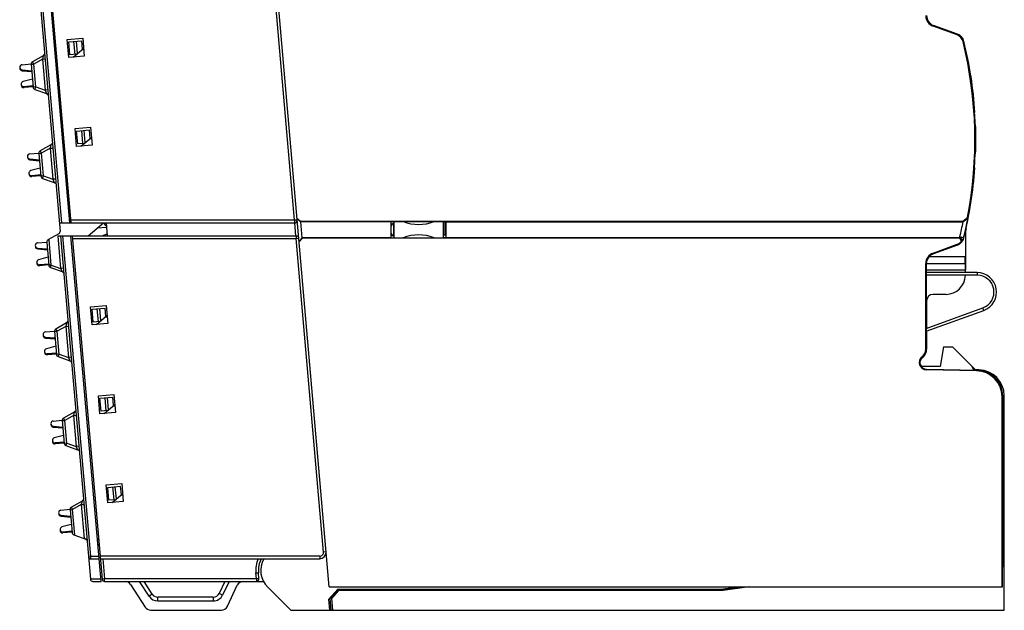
# Model space of a CAD drawing. Header units: inches. Extents: x 5756 to 6112, y -2722 to -2448.
# Tile 12 of 14: x 5980 to 6056, y -2639 to -2594. Entities that reach past the tile are written whole.
import ezdxf

# ---------------------------------------------------------------- set-up
doc = ezdxf.new("R2010")
doc.units = ezdxf.units.IN
doc.header["$LTSCALE"] = 5
doc.header["$MEASUREMENT"] = 0
doc.layers.get('0').update_dxf_attribs({"linetype": 'CONTINUOUS'})

msp = doc.modelspace()

# ---------------------------------------------------------------- linework, layer by layer
at = {"color": 7, "linetype": 'Continuous'}
for p, q in [((6004.127, -2637.546), (6000.052, -2590.971)), ((5981.76, -2592.17), (5983.331, -2610.132)), ((5983.474, -2609.474), (5981.961, -2592.17)), ((5982.563, -2592.17), (5984.077, -2609.474)), ((5982.663, -2592.17), (5984.177, -2609.474)), ((6001.453, -2609.274), (5999.974, -2592.37)), ((6050.786, -2594.296), (6050.802, -2594.251)), ((6052.637, -2594.97), (6050.786, -2594.296)), ((6050.802, -2594.251), (6052.654, -2594.925)), ((6052.662, -2594.901), (6050.811, -2594.228)), ((5983.893, -2595.321), (5985.088, -2595.217)), ((5984.015, -2596.716), (5983.893, -2595.321)), ((5984.01, -2595.512), (5985.006, -2595.425)), ((5985.063, -2596.081), (5985.006, -2595.425)), ((5985.088, -2595.217), (5985.21, -2596.611)), ((6052.654, -2594.925), (6052.637, -2594.97)), ((5984.097, -2596.508), (5984.01, -2595.512)), ((5984.341, -2596.687), (5985.157, -2596.003)), ((5984.384, -2595.479), (5984.471, -2596.475)), ((5984.678, -2596.404), (5984.595, -2595.46)), ((5985.03, -2596.109), (5985.165, -2596.097)), ((6053.141, -2595.468), (6053.094, -2595.479)), ((5982.028, -2596.576), (5981.2, -2597.043)), ((5981.968, -2596.839), (5981.298, -2597.218)), ((5982.028, -2596.576), (5981.968, -2596.839)), ((5981.968, -2596.839), (5982.167, -2596.822)), ((5981.968, -2596.839), (5982.177, -2599.234)), ((5985.21, -2596.611), (5984.015, -2596.716)), ((5984.608, -2596.463), (5984.097, -2596.508)), ((5980.399, -2597.267), (5981.096, -2597.206)), ((5980.399, -2597.665), (5981.142, -2597.732)), ((5981.099, -2597.235), (5981.298, -2597.218)), ((5981.099, -2597.235), (5981.253, -2598.995)), ((5981.298, -2597.218), (5981.2, -2597.043)), ((5981.452, -2598.978), (5981.298, -2597.218)), ((5980.405, -2597.735), (5981.148, -2597.801)), ((5981.198, -2598.374), (5980.478, -2598.568)), ((5981.244, -2598.9), (5980.547, -2598.961)), ((5981.25, -2598.969), (5980.553, -2599.03)), ((5981.452, -2598.978), (5981.253, -2598.995)), ((5981.385, -2599.167), (5981.452, -2598.978)), ((5981.385, -2599.167), (5982.282, -2599.483)), ((5981.452, -2598.978), (5982.177, -2599.234)), ((5982.376, -2599.217), (5982.177, -2599.234)), ((5982.177, -2599.234), (5982.282, -2599.483)), ((5984.494, -2602.195), (5985.689, -2602.09)), ((5984.616, -2603.59), (5984.494, -2602.195)), ((5985.689, -2602.09), (5985.811, -2603.485)), ((5984.611, -2602.385), (5985.607, -2602.298)), ((5984.698, -2603.382), (5984.611, -2602.385)), ((5984.942, -2603.561), (5985.758, -2602.876)), ((5984.985, -2602.353), (5985.072, -2603.349)), ((5985.279, -2603.278), (5985.197, -2602.334)), ((5985.665, -2602.955), (5985.607, -2602.298)), ((5985.631, -2602.983), (5985.766, -2602.971)), ((5982.629, -2603.45), (5981.801, -2603.917)), ((5982.569, -2603.713), (5981.899, -2604.091)), ((5982.629, -2603.45), (5982.569, -2603.713)), ((5982.569, -2603.713), (5982.768, -2603.696)), ((5982.569, -2603.713), (5982.778, -2606.108)), ((5985.811, -2603.485), (5984.616, -2603.59)), ((5985.209, -2603.337), (5984.698, -2603.382)), ((5981, -2604.141), (5981.698, -2604.08)), ((5981, -2604.539), (5981.744, -2604.605)), ((5981.7, -2604.109), (5981.899, -2604.091)), ((5981.7, -2604.109), (5981.854, -2605.869)), ((5981.899, -2604.091), (5981.801, -2603.917)), ((5982.053, -2605.852), (5981.899, -2604.091)), ((5981.006, -2604.609), (5981.75, -2604.675)), ((5981.8, -2605.248), (5981.079, -2605.442)), ((5981.846, -2605.773), (5981.148, -2605.834)), ((5981.852, -2605.843), (5981.155, -2605.904)), ((5982.053, -2605.852), (5981.854, -2605.869)), ((5981.987, -2606.04), (5982.053, -2605.852)), ((5981.987, -2606.04), (5982.883, -2606.357)), ((5982.053, -2605.852), (5982.778, -2606.108)), ((5982.978, -2606.09), (5982.778, -2606.108)), ((5982.778, -2606.108), (5982.883, -2606.357)), ((6053.706, -2607.922), (6053.686, -2607.899)), ((6001.638, -2609.1), (6001.912, -2609.351)), ((6053.079, -2609.351), (6053.436, -2609.056)), ((6053.436, -2609.056), (6053.478, -2609.107)), ((5983.274, -2609.474), (6001.453, -2609.474)), ((6001.453, -2609.274), (5984.16, -2609.274)), ((5985.502, -2610.47), (5986.689, -2609.474)), ((5986.233, -2609.856), (5986.922, -2609.796)), ((5986.893, -2609.474), (5986.98, -2610.47)), ((6001.652, -2609.256), (6001.453, -2609.274)), ((6001.453, -2609.274), (6001.453, -2609.474)), ((6001.557, -2610.47), (6001.47, -2609.473)), ((6001.916, -2609.397), (6001.643, -2609.15)), ((6001.912, -2609.351), (6053.079, -2609.351)), ((6001.916, -2609.397), (6001.912, -2609.351)), ((6001.916, -2609.397), (6001.94, -2609.396)), ((6008.903, -2609.396), (6001.94, -2609.396)), ((6002.047, -2610.62), (6001.94, -2609.396)), ((6008.903, -2609.396), (6008.935, -2609.365)), ((6008.903, -2610.596), (6008.903, -2609.396)), ((6008.935, -2609.365), (6013.135, -2609.365)), ((6009.085, -2609.514), (6009.085, -2610.396)), ((6009.135, -2610.628), (6009.135, -2609.365)), ((6012.935, -2609.365), (6012.935, -2610.628)), ((6012.935, -2609.396), (6053.116, -2609.396)), ((6013.085, -2610.396), (6013.085, -2609.396)), ((6013.166, -2609.396), (6013.135, -2609.365)), ((6013.166, -2610.596), (6013.166, -2609.396)), ((6053.079, -2609.351), (6053.116, -2609.396)), ((5983.23, -2610.323), (5982.402, -2610.791)), ((5983.16, -2610.47), (5983.38, -2612.982)), ((5983.16, -2610.47), (6001.575, -2610.47)), ((5983.361, -2610.47), (5985.679, -2636.964)), ((5985.725, -2635.199), (5983.562, -2610.47)), ((5986.498, -2637.146), (5984.164, -2610.47)), ((5984.264, -2610.47), (5986.582, -2636.964)), ((5986.824, -2610.47), (5986.818, -2610.396)), ((6001.575, -2610.47), (6001.575, -2610.67)), ((6001.575, -2610.67), (6001.774, -2610.652)), ((6002.047, -2610.62), (6001.795, -2610.89)), ((6002.073, -2610.642), (6001.799, -2610.94)), ((6002.047, -2610.62), (6002.069, -2610.596)), ((6002.069, -2610.596), (6008.903, -2610.596)), ((6002.073, -2610.642), (6002.069, -2610.596)), ((6052.848, -2610.642), (6002.073, -2610.642)), ((6008.903, -2610.596), (6008.935, -2610.628)), ((6008.935, -2610.628), (6013.135, -2610.628)), ((6009.037, -2610.443), (6009.085, -2610.396)), ((6009.085, -2610.396), (6009.135, -2610.396)), ((6012.935, -2610.396), (6013.085, -2610.396)), ((6012.935, -2610.6), (6013.166, -2610.6)), ((6013.166, -2610.478), (6013.085, -2610.396)), ((6013.166, -2610.596), (6013.135, -2610.628)), ((6013.166, -2610.596), (6052.834, -2610.596)), ((6052.903, -2610.595), (6052.834, -2610.596)), ((6053.143, -2610.625), (6052.847, -2610.551)), ((6052.966, -2610.88), (6052.848, -2610.642)), ((6053.143, -2610.625), (6053.164, -2610.63)), ((6053.285, -2610.351), (6053.285, -2613.096)), ((5981.601, -2611.413), (5982.345, -2611.479)), ((5981.602, -2611.014), (5982.299, -2610.953)), ((5982.302, -2610.983), (5982.456, -2612.743)), ((5982.655, -2612.725), (5982.482, -2610.746)), ((5984.282, -2610.67), (6001.575, -2610.67)), ((6003.692, -2634.87), (6001.575, -2610.67)), ((6050.786, -2611.796), (6052.637, -2611.122)), ((6052.662, -2611.189), (6050.81, -2611.863)), ((6052.662, -2611.189), (6052.637, -2611.122)), ((5981.607, -2611.483), (5982.351, -2611.549)), ((5982.401, -2612.121), (5981.68, -2612.316)), ((6053.285, -2612.096), (6050.446, -2612.096)), ((6050.786, -2611.796), (6050.81, -2611.863)), ((6053.254, -2612.596), (6053.254, -2612.096)), ((5982.447, -2612.647), (5981.75, -2612.708)), ((5982.453, -2612.717), (5981.756, -2612.778)), ((5982.655, -2612.725), (5982.456, -2612.743)), ((5982.588, -2612.914), (5982.655, -2612.725)), ((5982.588, -2612.914), (5983.485, -2613.231)), ((5982.655, -2612.725), (5983.38, -2612.982)), ((6050.211, -2612.617), (6050.259, -2612.617)), ((6050.211, -2619.221), (6050.211, -2612.617)), ((6050.259, -2612.596), (6053.254, -2612.596)), ((6050.259, -2612.617), (6050.259, -2619.221)), ((6053.254, -2612.596), (6053.258, -2613.096)), ((5983.579, -2612.964), (5983.38, -2612.982)), ((5983.38, -2612.982), (5983.485, -2613.231)), ((6050.259, -2613.096), (6053.285, -2613.096)), ((6054.186, -2613.312), (6050.259, -2613.312)), ((6054.186, -2613.512), (6050.259, -2613.512)), ((6053.276, -2613.312), (6053.276, -2613.096)), ((6054.186, -2613.312), (6054.186, -2613.512)), ((6051.785, -2614.987), (6050.785, -2614.987)), ((5985.697, -2615.942), (5986.892, -2615.838)), ((5985.819, -2617.337), (5985.697, -2615.942)), ((5986.892, -2615.838), (5987.014, -2617.232)), ((6050.276, -2615.496), (6050.276, -2617.619)), ((5985.814, -2616.133), (5986.81, -2616.046)), ((5985.901, -2617.129), (5985.814, -2616.133)), ((5986.145, -2617.309), (5986.961, -2616.624)), ((5986.188, -2616.1), (5986.275, -2617.096)), ((5986.482, -2617.026), (5986.399, -2616.082)), ((5986.867, -2616.702), (5986.81, -2616.046)), ((5986.834, -2616.73), (5986.969, -2616.718)), ((6050.259, -2617.625), (6054.63, -2616.034)), ((6050.259, -2617.838), (6054.699, -2616.222)), ((6054.699, -2616.222), (6054.63, -2616.034)), ((5983.832, -2617.197), (5983.004, -2617.665)), ((5983.772, -2617.461), (5983.102, -2617.839)), ((5983.832, -2617.197), (5983.772, -2617.461)), ((5983.772, -2617.461), (5983.971, -2617.443)), ((5983.772, -2617.461), (5983.981, -2619.855)), ((5987.014, -2617.232), (5985.819, -2617.337)), ((5986.412, -2617.084), (5985.901, -2617.129)), ((5982.203, -2617.888), (5982.9, -2617.827)), ((5982.903, -2617.856), (5983.102, -2617.839)), ((5982.903, -2617.856), (5983.057, -2619.617)), ((5983.102, -2617.839), (5983.004, -2617.665)), ((5983.256, -2619.599), (5983.102, -2617.839)), ((6050.276, -2617.832), (6050.276, -2618.796)), ((5982.203, -2618.287), (5982.946, -2618.353)), ((5982.209, -2618.356), (5982.952, -2618.422)), ((5983.003, -2618.995), (5982.282, -2619.189)), ((6050.276, -2618.796), (6050.259, -2618.796)), ((6050.276, -2618.796), (6050.28, -2619.221)), ((5983.049, -2619.521), (5982.351, -2619.582)), ((5983.055, -2619.59), (5982.357, -2619.652)), ((5983.256, -2619.599), (5983.057, -2619.617)), ((5983.19, -2619.788), (5983.256, -2619.599)), ((5983.19, -2619.788), (5984.086, -2620.105)), ((5983.256, -2619.599), (5983.981, -2619.855)), ((6050.211, -2619.221), (6050.259, -2619.221)), ((6051.585, -2619.046), (6051.32, -2620.546)), ((6051.585, -2619.046), (6052.285, -2619.046)), ((6054.076, -2620.838), (6052.285, -2619.046)), ((5984.18, -2619.838), (5983.981, -2619.855)), ((5983.981, -2619.855), (5984.086, -2620.105)), ((6049.785, -2620.397), (6049.785, -2620.123)), ((6051.32, -2620.546), (6049.864, -2620.546)), ((6049.932, -2619.794), (6049.961, -2619.832)), ((6050.041, -2619.796), (6049.995, -2619.796)), ((6050.275, -2620.771), (6054.194, -2620.84)), ((6050.275, -2620.771), (6050.275, -2620.819)), ((6054.146, -2620.887), (6050.275, -2620.819)), ((6054.319, -2620.817), (6054.05, -2620.812)), ((6054.146, -2620.887), (6054.194, -2620.84)), ((5986.298, -2622.816), (5987.494, -2622.712)), ((5986.42, -2624.211), (5986.298, -2622.816)), ((5987.494, -2622.712), (5987.616, -2624.106)), ((6056.285, -2639.346), (6056.285, -2622.816)), ((5986.415, -2623.007), (5987.411, -2622.92)), ((5986.502, -2624.003), (5986.415, -2623.007)), ((5986.746, -2624.182), (5987.562, -2623.498)), ((5986.789, -2622.974), (5986.877, -2623.97)), ((5987.083, -2623.899), (5987.001, -2622.955)), ((5987.469, -2623.576), (5987.411, -2622.92)), ((5987.436, -2623.604), (5987.571, -2623.592)), ((6056.111, -2622.886), (6056.159, -2622.839)), ((6056.111, -2637.546), (6056.111, -2622.886)), ((6056.159, -2631.046), (6056.159, -2622.839)), ((5984.433, -2624.071), (5983.605, -2624.538)), ((5984.373, -2624.334), (5983.704, -2624.713)), ((5984.433, -2624.071), (5984.373, -2624.334)), ((5984.373, -2624.334), (5984.572, -2624.317)), ((5984.373, -2624.334), (5984.583, -2626.729)), ((5987.616, -2624.106), (5986.42, -2624.211)), ((5987.013, -2623.958), (5986.502, -2624.003)), ((5982.804, -2624.762), (5983.502, -2624.701)), ((5983.504, -2624.73), (5983.704, -2624.713)), ((5983.504, -2624.73), (5983.658, -2626.49)), ((5983.704, -2624.713), (5983.605, -2624.538)), ((5983.858, -2626.473), (5983.704, -2624.713)), ((5982.804, -2625.16), (5983.548, -2625.226)), ((5982.81, -2625.23), (5983.554, -2625.296)), ((5983.604, -2625.869), (5982.883, -2626.063)), ((5983.65, -2626.394), (5982.953, -2626.455)), ((5983.656, -2626.464), (5982.959, -2626.525)), ((5983.858, -2626.473), (5983.658, -2626.49)), ((5983.791, -2626.662), (5983.858, -2626.473)), ((5983.858, -2626.473), (5984.583, -2626.729)), ((5983.791, -2626.662), (5984.688, -2626.978)), ((5984.782, -2626.712), (5984.583, -2626.729)), ((5984.583, -2626.729), (5984.688, -2626.978)), ((5986.899, -2629.69), (5988.095, -2629.585)), ((5988.095, -2629.585), (5988.217, -2630.98)), ((5987.021, -2631.085), (5986.899, -2629.69)), ((5987.017, -2629.88), (5988.013, -2629.793)), ((5987.104, -2630.877), (5987.017, -2629.88)), ((5987.348, -2631.056), (5988.164, -2630.371)), ((5987.391, -2629.848), (5987.478, -2630.844)), ((5987.685, -2630.773), (5987.602, -2629.829)), ((5988.07, -2630.45), (5988.013, -2629.793)), ((5985.035, -2630.944), (5984.207, -2631.412)), ((5985.035, -2630.944), (5984.974, -2631.208)), ((5984.974, -2631.208), (5985.174, -2631.191)), ((5988.217, -2630.98), (5987.021, -2631.085)), ((5987.615, -2630.832), (5987.104, -2630.877)), ((5988.037, -2630.478), (5988.172, -2630.466)), ((6056.185, -2631.046), (6056.159, -2631.046)), ((6056.185, -2631.046), (6056.185, -2635.246)), ((5983.406, -2631.636), (5984.103, -2631.575)), ((5984.106, -2631.604), (5984.305, -2631.586)), ((5984.106, -2631.604), (5984.26, -2633.364)), ((5984.305, -2631.586), (5984.207, -2631.412)), ((5984.974, -2631.208), (5984.305, -2631.586)), ((5984.478, -2633.566), (5984.305, -2631.586)), ((5984.974, -2631.208), (5985.203, -2633.822)), ((5983.405, -2632.034), (5984.149, -2632.1)), ((5983.412, -2632.104), (5984.155, -2632.17)), ((5984.205, -2632.743), (5983.484, -2632.937)), ((5984.251, -2633.268), (5983.554, -2633.329)), ((5984.257, -2633.338), (5983.56, -2633.399)), ((5984.392, -2633.535), (5985.41, -2633.895)), ((5986.213, -2633.896), (5986.314, -2633.896)), ((5986.35, -2634.304), (5986.25, -2634.313)), ((6003.891, -2634.853), (6003.692, -2634.87)), ((5985.725, -2635.199), (5985.526, -2635.216)), ((5985.725, -2635.199), (5986.327, -2635.199)), ((5985.725, -2635.399), (5985.725, -2635.199)), ((5985.725, -2635.399), (5986.345, -2635.399)), ((6003.393, -2635.196), (5986.428, -2635.196)), ((5986.445, -2635.396), (6003.393, -2635.396)), ((5986.646, -2635.396), (5986.781, -2636.946)), ((6003.393, -2635.196), (6003.393, -2635.396)), ((6056.159, -2635.246), (6056.185, -2635.246)), ((6056.159, -2636.046), (6056.159, -2635.246)), ((6056.285, -2635.346), (6056.159, -2635.346)), ((5998.463, -2636.483), (5998.662, -2636.466)), ((5998.503, -2636.946), (5998.463, -2636.483)), ((5998.703, -2636.929), (5998.662, -2636.466)), ((6056.135, -2636.046), (6056.159, -2636.046)), ((6056.135, -2637.546), (6056.135, -2636.046)), ((5985.677, -2636.946), (5986.48, -2636.946)), ((5985.878, -2637.146), (5986.498, -2637.146)), ((5986.781, -2636.946), (5986.582, -2636.964)), ((5998.503, -2636.946), (5986.781, -2636.946)), ((5986.781, -2637.146), (5986.781, -2636.946)), ((5986.781, -2637.146), (5999.05, -2637.146)), ((5990.209, -2638.284), (5989.466, -2637.146)), ((5990.46, -2638.12), (5989.825, -2637.146)), ((5996.057, -2637.146), (5995.625, -2638.06)), ((5996.389, -2637.146), (5995.897, -2638.188)), ((5998.703, -2636.929), (5998.503, -2636.946)), ((5998.503, -2636.946), (5998.503, -2637.146)), ((5988.778, -2637.373), (5989.919, -2639.12)), ((5996.259, -2639.06), (5997.028, -2637.433)), ((5999.376, -2637.593), (6001.176, -2639.367)), ((6004.11, -2638.497), (6004.798, -2637.746)), ((6004.127, -2637.546), (6056.135, -2637.546)), ((6004.815, -2637.76), (6004.209, -2638.422)), ((6004.853, -2637.846), (6004.298, -2638.452)), ((6004.798, -2637.746), (6034.568, -2637.746)), ((6004.798, -2637.76), (6004.815, -2637.76)), ((6004.853, -2637.846), (6004.815, -2637.76)), ((6034.556, -2637.846), (6004.853, -2637.846)), ((6005.985, -2637.746), (6005.985, -2637.791)), ((6005.985, -2637.791), (6006.785, -2637.791)), ((6006.785, -2637.791), (6006.785, -2637.746)), ((6010.185, -2637.804), (6010.185, -2637.746)), ((6017.905, -2637.815), (6011.405, -2637.815)), ((6011.465, -2637.746), (6011.465, -2637.815)), ((6017.845, -2637.815), (6017.845, -2637.746)), ((6019.125, -2637.746), (6019.125, -2637.804)), ((6022.4, -2637.777), (6023.485, -2637.777)), ((6022.59, -2637.809), (6022.4, -2637.777)), ((6029.785, -2637.809), (6022.59, -2637.809)), ((6023.485, -2637.809), (6023.485, -2637.746)), ((6028.485, -2637.746), (6028.485, -2637.809)), ((6028.485, -2637.777), (6029.785, -2637.777)), ((6029.785, -2637.809), (6029.785, -2637.777)), ((6031.885, -2637.746), (6031.885, -2637.791)), ((6031.885, -2637.791), (6032.685, -2637.791)), ((6032.685, -2637.791), (6032.685, -2637.746)), ((6034.551, -2637.783), (6032.985, -2637.783)), ((6032.985, -2637.814), (6032.985, -2637.783)), ((6034.553, -2637.814), (6032.985, -2637.814)), ((6034.549, -2637.748), (6034.551, -2637.783)), ((6034.551, -2637.783), (6036.135, -2637.546)), ((6034.553, -2637.814), (6036.348, -2637.546)), ((6034.553, -2637.814), (6034.556, -2637.846)), ((6036.563, -2637.546), (6034.556, -2637.846)), ((6035.906, -2637.546), (6034.568, -2637.746)), ((5990.46, -2638.12), (5990.209, -2638.284)), ((5995.173, -2638.346), (5990.879, -2638.346)), ((5990.879, -2638.646), (5990.879, -2638.346)), ((5990.879, -2638.646), (5995.173, -2638.646)), ((5995.173, -2638.346), (5995.173, -2638.646)), ((5995.897, -2638.188), (5995.625, -2638.06)), ((6004.186, -2639.367), (6004.11, -2638.497)), ((6004.298, -2638.452), (6004.186, -2638.414)), ((6004.29, -2639.346), (6004.209, -2638.422)), ((6004.298, -2638.452), (6004.377, -2639.346)), ((5990.338, -2639.346), (5995.807, -2639.346)), ((6001.176, -2639.367), (6004.186, -2639.367)), ((6004.186, -2639.346), (6056.285, -2639.346))]:
    msp.add_line(p, q, dxfattribs=at)
for centre, radius, start, end in [((6051.085, -2593.476), 0.873, 180, 250), ((6051.085, -2593.476), 0.8, 180, 250), ((6051.085, -2593.476), 0.825, 202.6467, 250), ((6052.389, -2595.653), 0.727, 13.81998, 70), ((6052.389, -2595.653), 0.775, 13.81998, 70), ((6052.389, -2595.653), 0.8, 13.81998, 70), ((6022.335, -2603.046), 31.677, 349.06294, 13.81998), ((6022.335, -2603.046), 31.725, 351.20148, 13.81998), ((6022.335, -2603.046), 31.75, 3.77353, 13.81998), ((5981.929, -2596.402), 0.2, 299.45981, 342.64842), ((5980.416, -2597.466), 0.2, 95, 264.92328), ((5980.422, -2597.536), 0.2, 175.74129, 264.92328), ((5981.298, -2597.218), 0.2, 119.45981, 185), ((5980.53, -2598.761), 0.2, 105.07672, 275), ((5980.536, -2598.831), 0.2, 173.77583, 275), ((5981.452, -2598.978), 0.2, 185, 250.54019), ((5982.215, -2599.672), 0.2, 27.34416, 70.54019), ((6022.335, -2603.046), 31.75, 358.00523, 2.09595), ((5982.531, -2603.275), 0.2, 299.45981, 342.64842), ((5981.018, -2604.34), 0.2, 95, 264.92328), ((5981.024, -2604.41), 0.2, 175.74129, 264.92328), ((5981.899, -2604.091), 0.2, 119.45981, 185), ((6022.335, -2603.046), 31.75, 351.17055, 356.05743), ((5981.131, -2605.635), 0.2, 105.07672, 275), ((5981.137, -2605.705), 0.2, 173.77583, 275), ((5982.053, -2605.852), 0.2, 185, 250.54019), ((5982.817, -2606.546), 0.2, 27.34416, 70.54019), ((6022.335, -2603.046), 31.748, 346.18002, 351.16503), ((6022.335, -2603.046), 31.727, 346.18002, 348.98733), ((5987.034, -2609.43), 0.3, 188.35775, 245.74467), ((6001.453, -2609.274), 0.2, 270, 5), ((6009.435, -2609.996), 0.6, 120, 153.09079), ((6011.035, -2606.288), 3.308, 248.85852, 291.14148), ((6022.335, -2603.046), 31.422, 346.18002, 348.34114), ((6022.335, -2603.046), 31.75, 347.50008, 347.78624), ((5983.132, -2610.149), 0.2, 299.45981, 5), ((5987.218, -2611.527), 1.2, 102.03514, 117.30881), ((6001.575, -2610.67), 0.2, 5, 90), ((6009.435, -2609.996), 0.6, 206.90917, 240), ((6011.035, -2613.704), 3.308, 68.85852, 111.14148), ((6052.389, -2610.439), 0.798, 290, 346.18002), ((6052.389, -2610.439), 0.472, 340.58625, 346.18002), ((6051.525, -2609.023), 2.091, 309.27948, 311.25161), ((6074.65, -2598.008), 25.127, 210.06342, 210.72836), ((6052.389, -2610.439), 0.777, 328.39864, 346.18002), ((6055.285, -2610.351), 2, 167.50008, 180), ((5981.619, -2611.214), 0.2, 95, 264.92328), ((5981.625, -2611.283), 0.2, 175.74129, 264.92328), ((5982.501, -2610.965), 0.2, 119.45981, 185), ((6052.389, -2610.439), 0.727, 290, 322.64575), ((6052.542, -2609.693), 1.261, 289.64147, 293.77111), ((6051.085, -2612.617), 0.873, 110, 180), ((6051.085, -2612.617), 0.825, 140.67446, 180), ((6051.211, -2613.708), 1.787, 113.51667, 115.34379), ((6051.085, -2612.617), 0.802, 110, 137.02), ((5981.732, -2612.509), 0.2, 105.07672, 275), ((5981.738, -2612.579), 0.2, 173.77583, 275), ((5982.655, -2612.725), 0.2, 185, 250.54019), ((5983.418, -2613.419), 0.2, 27.34416, 70.54019), ((6051.785, -2613.496), 1.491, 270, 359.36085), ((6054.186, -2614.812), 1.5, 290, 90), ((6054.186, -2614.812), 1.3, 290, 90), ((6050.785, -2615.496), 0.509, 90, 180), ((5983.733, -2617.023), 0.2, 299.45981, 342.64842), ((5982.22, -2618.087), 0.2, 95, 264.92328), ((5982.227, -2618.157), 0.2, 175.74129, 264.92328), ((5983.102, -2617.839), 0.2, 119.45981, 185), ((5982.334, -2619.383), 0.2, 105.07672, 275), ((5982.34, -2619.452), 0.2, 173.77583, 275), ((5983.256, -2619.599), 0.2, 185, 250.54019), ((6049.485, -2619.221), 0.727, 307.97987, 0), ((6049.485, -2619.221), 0.775, 307.97987, 0), ((5984.02, -2620.293), 0.2, 27.34416, 70.54019), ((6050.285, -2620.246), 0.573, 127.97987, 269), ((6050.285, -2620.246), 0.525, 127.97987, 269), ((6050.285, -2620.246), 0.5, 198.50377, 217.46104), ((6050.285, -2620.246), 0.5, 127.97987, 151.48892), ((6049.485, -2619.221), 0.8, 307.97987, 314.07219), ((6052.985, -2621.16), 1, 19.12504, 45), ((6054.285, -2622.816), 2, 0, 89), ((5984.335, -2623.897), 0.2, 299.45981, 342.64842), ((5982.822, -2624.961), 0.2, 95, 264.92328), ((5982.828, -2625.031), 0.2, 175.74129, 264.92328), ((5983.704, -2624.713), 0.2, 119.45981, 185), ((5982.935, -2626.256), 0.2, 105.07672, 275), ((5982.941, -2626.326), 0.2, 173.77583, 275), ((5983.858, -2626.473), 0.2, 185, 250.54019), ((5984.621, -2627.167), 0.2, 27.34416, 70.54019), ((5984.936, -2630.77), 0.2, 299.45981, 342.64842), ((5983.423, -2631.835), 0.2, 95, 264.92328), ((5983.429, -2631.905), 0.2, 175.74129, 264.92328), ((5984.305, -2631.586), 0.2, 119.45981, 185), ((5983.536, -2633.13), 0.2, 105.07672, 275), ((5983.543, -2633.2), 0.2, 173.77583, 275), ((5984.459, -2633.347), 0.2, 185, 250.54019), ((5985.222, -2634.041), 0.2, 27.51035, 70.54019), ((6003.393, -2634.896), 0.3, 270, 5), ((6003.393, -2634.896), 0.5, 270, 0), ((5985.725, -2635.199), 0.2, 185, 270), ((6000.655, -2636.292), 2.2, 155.93538, 185), ((6000.655, -2636.292), 2, 153.24789, 185), ((6000.655, -2636.296), 1.821, 150.25429, 225.4105), ((5985.878, -2636.946), 0.2, 185, 270), ((5986.781, -2636.946), 0.2, 185, 270), ((5988.36, -2637.646), 0.5, 33.14154, 90), ((5997.48, -2637.646), 0.5, 90, 154.7092), ((5998.503, -2636.946), 0.2, 270, 5), ((5990.879, -2637.846), 0.8, 213.14154, 270), ((5990.879, -2637.846), 0.5, 213.14154, 270), ((5995.173, -2637.846), 0.5, 270, 334.7092), ((5995.173, -2637.846), 0.8, 270, 334.7092), ((5990.338, -2638.846), 0.5, 213.14154, 270), ((5995.807, -2638.846), 0.5, 270, 334.7092)]:
    msp.add_arc(centre, radius, start, end, dxfattribs=at)
for centre, major_axis, ratio, start_param, end_param in [((6049.485, -2619.228), (0, 0.795), 0.999962, -2.366298, -1.562069), ((6054.111, -2622.887), (1.427, 1.402), 0.999701, -0.776522, 0.776522), ((6054.159, -2622.84), (1.427, 1.402), 0.999701, -0.776522, 0.776522), ((6011.405, -2637.777), (1.5, 0), 0.017455, 2.524024, 3.141593), ((6011.405, -2637.789), (1.5, 0), 0.017455, -3.141593, -1.570796), ((6017.905, -2637.789), (1.5, 0), 0.017455, -1.570796, 0), ((6017.905, -2637.777), (1.5, 0), 0.017455, 0, 0.617568)]:
    msp.add_ellipse(centre, major_axis=major_axis, ratio=ratio, start_param=start_param, end_param=end_param, dxfattribs=at)
msp.add_open_spline([(6053.478, -2609.107), (6053.416, -2609.156), (6053.297, -2609.257), (6053.169, -2609.347), (6053.109, -2609.396)], degree=3, knots=[0, 0, 0, 0, 0.501809, 1, 1, 1, 1], dxfattribs=at)

doc.saveas('drawing.dxf')
